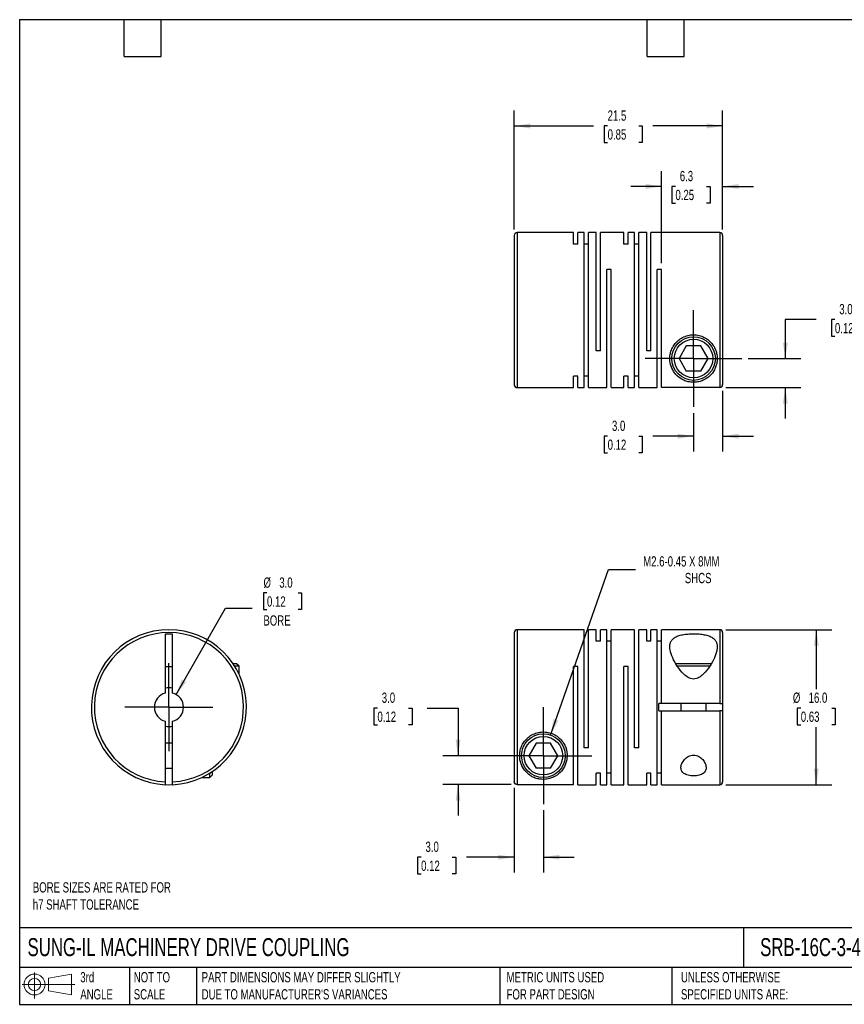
# Model space of a CAD drawing. Header units: millimetres. Extents: x 3 to 137, y 3 to 105.
# Tile 1 of 2: x 3 to 88, y 3 to 105. Entities that reach past the tile are written whole.
import ezdxf

# ---------------------------------------------------------------- set-up
doc = ezdxf.new("R2010")
doc.units = ezdxf.units.MM
doc.header["$LTSCALE"] = 0.5
doc.linetypes.add('SLD-Center', pattern=[19.05, 15.24, -1.27, 1.27, -1.27])
doc.linetypes.add('SLD-Solid', pattern=[0])
doc.layers.add('CENTER', color=40, linetype='SLD-Center')
doc.layers.add('SLD-DEFPOINTS', color=7, linetype='Continuous')
doc.layers.add('DIMENSIONS', color=140, linetype='SLD-Solid', lineweight=25)
doc.layers.add('TEXT', color=140, linetype='SLD-Solid', lineweight=25)
doc.styles.add('SLDTEXTSTYLE0', font='TXT', dxfattribs={"width": 0.7})
doc.dimstyles.new('SLDDIMSTYLE0', dxfattribs={"dimtxt": 1.079004, "dimasz": 1.651, "dimexe": 0, "dimexo": 0.0625, "dimgap": 0.269751, "dimtad": 0, "dimtih": 1, "dimtoh": 1, "dimdec": 1, "dimrnd": 1e-09, "dimzin": 4, "dimdsep": 46, "dimtxsty": 'SLDTEXTSTYLE0', "dimsah": 1, "dimcen": 0.09, "dimadec": 0, "dimazin": 1, "dimtfac": 1, "dimtdec": 1, "dimtmove": 0, "dimatfit": 0, "dimfxl": 0, "dimfrac": 2, "dimtolj": 1, "dimtzin": 12, "dimarcsym": 0})
doc.dimstyles.new('SLDDIMSTYLE1', dxfattribs={"dimtxt": 1.079004, "dimasz": 1.651, "dimexe": 0, "dimexo": 0.0625, "dimgap": 0.269751, "dimtad": 0, "dimtih": 1, "dimtoh": 1, "dimdec": 1, "dimrnd": 1e-09, "dimzin": 4, "dimdsep": 46, "dimtxsty": 'SLDTEXTSTYLE0', "dimsah": 1, "dimcen": 0.09, "dimadec": 0, "dimazin": 1, "dimtfac": 1, "dimtdec": 1, "dimtofl": 0, "dimtmove": 0, "dimatfit": 3, "dimfxl": 0, "dimfrac": 2, "dimtolj": 1, "dimtzin": 12, "dimarcsym": 0})
doc.dimstyles.new('SLDDIMSTYLE2', dxfattribs={"dimtxt": 1.079004, "dimasz": 1.651, "dimexe": 0, "dimexo": 0.0625, "dimgap": 0.269751, "dimtad": 0, "dimtih": 1, "dimtoh": 1, "dimdec": 1, "dimrnd": 1e-09, "dimzin": 12, "dimdsep": 46, "dimtxsty": 'SLDTEXTSTYLE0', "dimsah": 1, "dimcen": 0, "dimadec": 0, "dimazin": 3, "dimtfac": 1, "dimtdec": 1, "dimtofl": 0, "dimtmove": 0, "dimatfit": 3, "dimfxl": 0, "dimfrac": 2, "dimtolj": 1, "dimtzin": 12, "dimarcsym": 0})
doc.dimstyles.new('SLDDIMSTYLE3', dxfattribs={"dimtxt": 1.079004, "dimasz": 1.651, "dimexe": 0, "dimexo": 0.0625, "dimgap": 0.269751, "dimtad": 0, "dimtih": 1, "dimtoh": 1, "dimdec": 1, "dimrnd": 1e-09, "dimzin": 4, "dimdsep": 46, "dimtxsty": 'SLDTEXTSTYLE0', "dimsah": 1, "dimcen": 0, "dimadec": 0, "dimazin": 1, "dimtfac": 1, "dimtdec": 1, "dimtofl": 0, "dimtmove": 0, "dimatfit": 3, "dimfxl": 0, "dimfrac": 2, "dimtolj": 1, "dimtzin": 12, "dimarcsym": 0})
doc.dimstyles.new('SLDDIMSTYLE4', dxfattribs={"dimtxt": 1.079004, "dimasz": 1.651, "dimexe": 0, "dimexo": 0.0625, "dimgap": 0.269751, "dimtad": 0, "dimtih": 1, "dimtoh": 1, "dimdec": 1, "dimrnd": 1e-09, "dimzin": 12, "dimdsep": 46, "dimtxsty": 'SLDTEXTSTYLE0', "dimsah": 1, "dimcen": 0.09, "dimadec": 0, "dimazin": 3, "dimtfac": 1, "dimtdec": 1, "dimtmove": 0, "dimatfit": 0, "dimfxl": 0, "dimfrac": 2, "dimtolj": 1, "dimtzin": 12, "dimarcsym": 0})
doc.dimstyles.new('SLDDIMSTYLE5', dxfattribs={"dimtxt": 1.079004, "dimasz": 1.651, "dimexe": 0, "dimexo": 0.0625, "dimgap": 0.269751, "dimtad": 0, "dimtih": 1, "dimtoh": 1, "dimdec": 1, "dimrnd": 1e-09, "dimzin": 12, "dimdsep": 46, "dimtxsty": 'SLDTEXTSTYLE0', "dimsah": 1, "dimcen": 0.09, "dimadec": 0, "dimazin": 3, "dimtfac": 1, "dimtdec": 1, "dimtofl": 0, "dimtmove": 0, "dimatfit": 3, "dimfxl": 0, "dimfrac": 2, "dimtolj": 1, "dimtzin": 12, "dimarcsym": 0})

# ---------------------------------------------------------------- blocks, each defined once
blk = doc.blocks.new('Block11')
at = {"color": 7, "linetype": 'SLD-Solid', "lineweight": 18}
for p, q in [((1.29, 2.66), (1.29, 0)), ((2.74, 2.08), (5.09, 2.52)), ((2.74, 0.8), (2.74, 2.08)), ((5.09, 2.52), (5.09, 0.37)), ((0, 1.44), (5.44, 1.44)), ((2.74, 0.8), (5.09, 0.37))]:
    blk.add_line(p, q, dxfattribs=at)
for radius in [1.08, 0.643]:
    blk.add_circle((1.29, 1.44), radius, dxfattribs=at)
blk = doc.blocks.new('Block12')
at = {"layer": 'SLD-DEFPOINTS'}
blk.add_blockref('Block11', (0, 0), dxfattribs=at)
blk = doc.blocks.new('_D')
at = {"layer": 'DIMENSIONS'}
for p, q in [((54.23, 25.5), (54.23, 16.77)), ((57.23, 23.2), (57.23, 16.77)), ((44.61, 18.35), (44.24, 18.35)), ((44.24, 18.35), (44.24, 16.64)), ((47.81, 18.35), (48.18, 18.35)), ((48.18, 18.35), (48.18, 16.64)), ((54.23, 18.35), (49.28, 18.35)), ((57.23, 18.35), (60.4, 18.35)), ((44.24, 16.64), (44.61, 16.64)), ((48.18, 16.64), (47.81, 16.64))]:
    blk.add_line(p, q, dxfattribs=at)
for points in [[(54.23, 18.35), (52.58, 18.61), (52.58, 18.1)], [(57.23, 18.35), (58.88, 18.1), (58.88, 18.61)]]:
    blk.add_solid(points, dxfattribs=at)
at = {"layer": 'DIMENSIONS', "char_height": 1.058, "attachment_point": 1, "style": 'SLDTEXTSTYLE0'}
for s, insert in [('3.0', (45.06, 19.96)), ('0.12', (44.61, 18))]:
    blk.add_mtext(s, dxfattribs=dict(at, insert=insert))
blk = doc.blocks.new('_D_1')
at = {"layer": 'DIMENSIONS'}
for p, q in [((40.1, 33.74), (39.74, 33.74)), ((39.74, 33.74), (39.74, 32.02)), ((43.3, 33.74), (43.67, 33.74)), ((43.67, 33.74), (43.67, 32.02)), ((45.25, 33.74), (48.42, 33.74)), ((48.42, 33.74), (48.42, 28.83)), ((39.74, 32.02), (40.1, 32.02)), ((43.67, 32.02), (43.3, 32.02)), ((56.59, 28.83), (46.84, 28.83)), ((53.89, 25.84), (46.84, 25.84)), ((48.42, 25.84), (48.42, 22.66))]:
    blk.add_line(p, q, dxfattribs=at)
for points in [[(48.42, 28.83), (48.68, 30.48), (48.17, 30.48)], [(48.42, 25.84), (48.17, 24.19), (48.68, 24.19)]]:
    blk.add_solid(points, dxfattribs=at)
at = {"layer": 'DIMENSIONS', "char_height": 1.058, "attachment_point": 1, "style": 'SLDTEXTSTYLE0'}
for s, insert in [('3.0', (40.55, 35.34)), ('0.12', (40.1, 33.38))]:
    blk.add_mtext(s, dxfattribs=dict(at, insert=insert))
blk = doc.blocks.new('_D_2')
at = {"layer": 'DIMENSIONS'}
for p, q in [((76.06, 41.83), (86.99, 41.83)), ((85.4, 41.83), (85.4, 35.69)), ((83.8, 33.74), (83.43, 33.74)), ((83.43, 33.74), (83.43, 32.02)), ((87, 33.74), (87.36, 33.74)), ((87.36, 33.74), (87.36, 32.02)), ((83.43, 32.02), (83.8, 32.02)), ((85.4, 25.83), (85.4, 31.78)), ((87.36, 32.02), (87, 32.02)), ((76.06, 25.83), (86.99, 25.83))]:
    blk.add_line(p, q, dxfattribs=at)
for points in [[(85.4, 41.83), (85.15, 40.18), (85.65, 40.18)], [(85.4, 25.83), (85.65, 27.48), (85.15, 27.48)]]:
    blk.add_solid(points, dxfattribs=at)
at = {"layer": 'DIMENSIONS', "char_height": 1.058, "attachment_point": 1, "style": 'SLDTEXTSTYLE0'}
for s, insert in [('%%c', (82.98, 35.34)), ('16.0', (84.61, 35.34)), ('0.63', (83.8, 33.38))]:
    blk.add_mtext(s, dxfattribs=dict(at, insert=insert))
blk = doc.blocks.new('_D_3')
at = {"layer": 'DIMENSIONS'}
for p, q in [((57.97, 30.95), (63.96, 48.04)), ((63.96, 48.04), (66.74, 48.04))]:
    blk.add_line(p, q, dxfattribs=at)
blk.add_solid([(57.97, 30.95), (58.76, 32.43), (58.28, 32.6)], dxfattribs=at)
at = {"layer": 'DIMENSIONS', "attachment_point": 1, "style": 'SLDTEXTSTYLE0'}
for s, insert, char_height in [('M2.6-0.45 X 8MM', (67.53, 49.41), 1.0583), ('SHCS', (71.83, 47.69), 1.058)]:
    blk.add_mtext(s, dxfattribs=dict(at, insert=insert, char_height=char_height))
blk = doc.blocks.new('SW_CENTERMARKSYMBOL_0')
at = {"layer": 'CENTER', "color": 0}
for p, q in [((0, 2.54), (0, 4.99)), ((0, 0), (0, 2.54)), ((-2.54, 0), (-4.99, 0)), ((0, 0), (-2.54, 0)), ((0, 0), (0, -2.54)), ((0, 0), (2.54, 0)), ((2.54, 0), (4.99, 0)), ((0, -2.54), (0, -4.99))]:
    blk.add_line(p, q, dxfattribs=at)
blk = doc.blocks.new('_D_5')
at = {"layer": 'DIMENSIONS'}
for p, q in [((75.73, 66.48), (75.73, 60.21)), ((72.73, 64.18), (72.73, 60.21)), ((63.86, 61.8), (63.5, 61.8)), ((63.5, 61.8), (63.5, 60.08)), ((67.07, 61.8), (67.43, 61.8)), ((67.43, 61.8), (67.43, 60.08)), ((72.73, 61.8), (68.53, 61.8)), ((75.73, 61.8), (78.9, 61.8)), ((63.5, 60.08), (63.86, 60.08)), ((67.43, 60.08), (67.07, 60.08))]:
    blk.add_line(p, q, dxfattribs=at)
for points in [[(72.73, 61.8), (71.08, 62.05), (71.08, 61.54)], [(75.73, 61.8), (77.38, 61.54), (77.38, 62.05)]]:
    blk.add_solid(points, dxfattribs=at)
at = {"layer": 'DIMENSIONS', "char_height": 1.058, "attachment_point": 1, "style": 'SLDTEXTSTYLE0'}
for s, insert in [('3.0', (64.31, 63.4)), ('0.12', (63.86, 61.45))]:
    blk.add_mtext(s, dxfattribs=dict(at, insert=insert))
blk = doc.blocks.new('_D_6')
at = {"layer": 'DIMENSIONS'}
for p, q in [((85.38, 73.83), (82.2, 73.83)), ((82.2, 73.83), (82.2, 69.81)), ((87.32, 73.83), (86.96, 73.83)), ((86.96, 73.83), (86.96, 72.12)), ((90.53, 73.83), (90.89, 73.83)), ((90.89, 73.83), (90.89, 72.12)), ((86.96, 72.12), (87.32, 72.12)), ((90.89, 72.12), (90.53, 72.12)), ((78.35, 69.81), (83.79, 69.81)), ((76.06, 66.82), (83.79, 66.82)), ((82.2, 66.82), (82.2, 63.64))]:
    blk.add_line(p, q, dxfattribs=at)
for points in [[(82.2, 69.81), (82.46, 71.46), (81.95, 71.46)], [(82.2, 66.82), (81.95, 65.16), (82.46, 65.16)]]:
    blk.add_solid(points, dxfattribs=at)
at = {"layer": 'DIMENSIONS', "char_height": 1.058, "attachment_point": 1, "style": 'SLDTEXTSTYLE0'}
for s, insert in [('3.0', (87.77, 75.44)), ('0.12', (87.32, 73.48))]:
    blk.add_mtext(s, dxfattribs=dict(at, insert=insert))
blk = doc.blocks.new('_D_7')
at = {"layer": 'DIMENSIONS'}
for p, q in [((69.43, 79.64), (69.43, 89.16)), ((75.73, 83.14), (75.73, 89.16)), ((69.43, 87.57), (66.25, 87.57)), ((70.86, 87.57), (70.5, 87.57)), ((70.5, 87.57), (70.5, 85.85)), ((74.07, 87.57), (74.43, 87.57)), ((74.43, 87.57), (74.43, 85.85)), ((75.73, 87.57), (78.9, 87.57)), ((70.5, 85.85), (70.86, 85.85)), ((74.43, 85.85), (74.07, 85.85))]:
    blk.add_line(p, q, dxfattribs=at)
for points in [[(69.43, 87.57), (67.78, 87.82), (67.78, 87.31)], [(75.73, 87.57), (77.38, 87.31), (77.38, 87.82)]]:
    blk.add_solid(points, dxfattribs=at)
at = {"layer": 'DIMENSIONS', "char_height": 1.058, "attachment_point": 1, "style": 'SLDTEXTSTYLE0'}
for s, insert in [('6.3', (71.31, 89.17)), ('0.25', (70.86, 87.22))]:
    blk.add_mtext(s, dxfattribs=dict(at, insert=insert))
blk = doc.blocks.new('_D_8')
at = {"layer": 'DIMENSIONS'}
for p, q in [((54.23, 83.14), (54.23, 95.39)), ((75.73, 83.14), (75.73, 95.39)), ((54.23, 93.81), (62.4, 93.81)), ((63.86, 93.81), (63.5, 93.81)), ((63.5, 93.81), (63.5, 92.09)), ((67.07, 93.81), (67.43, 93.81)), ((67.43, 93.81), (67.43, 92.09)), ((75.73, 93.81), (68.53, 93.81)), ((63.5, 92.09), (63.86, 92.09)), ((67.43, 92.09), (67.07, 92.09))]:
    blk.add_line(p, q, dxfattribs=at)
for points in [[(54.23, 93.81), (55.88, 93.55), (55.88, 94.06)], [(75.73, 93.81), (74.08, 94.06), (74.08, 93.55)]]:
    blk.add_solid(points, dxfattribs=at)
at = {"layer": 'DIMENSIONS', "char_height": 1.058, "attachment_point": 1, "style": 'SLDTEXTSTYLE0'}
for s, insert in [('21.5', (63.86, 95.41)), ('0.85', (63.86, 93.46))]:
    blk.add_mtext(s, dxfattribs=dict(at, insert=insert))
blk = doc.blocks.new('SW_CENTERMARKSYMBOL_2')
at = {"layer": 'CENTER', "color": 0}
for p, q in [((0, 2.54), (0, 4.99)), ((0, 0), (0, 2.54)), ((-2.54, 0), (-4.99, 0)), ((0, 0), (-2.54, 0)), ((0, 0), (0, -2.54)), ((0, 0), (2.54, 0)), ((2.54, 0), (4.99, 0)), ((0, -2.54), (0, -4.99))]:
    blk.add_line(p, q, dxfattribs=at)
blk = doc.blocks.new('_D_9')
at = {"layer": 'DIMENSIONS'}
for p, q in [((28.7, 45.62), (28.34, 45.62)), ((28.34, 45.62), (28.34, 43.9)), ((31.91, 45.62), (32.27, 45.62)), ((32.27, 45.62), (32.27, 43.9)), ((19.32, 35.13), (24.41, 44.05)), ((24.41, 44.05), (27.18, 44.05)), ((28.34, 43.9), (28.7, 43.9)), ((32.27, 43.9), (31.91, 43.9))]:
    blk.add_line(p, q, dxfattribs=at)
blk.add_solid([(19.32, 35.13), (20.36, 36.44), (19.92, 36.69)], dxfattribs=at)
at = {"layer": 'DIMENSIONS', "char_height": 1.058, "attachment_point": 1, "style": 'SLDTEXTSTYLE0'}
for s, insert in [('%%c', (28.34, 47.22)), ('3.0', (29.97, 47.22)), ('0.12', (28.7, 45.27)), ('BORE', (28.33, 43.31))]:
    blk.add_mtext(s, dxfattribs=dict(at, insert=insert))
blk = doc.blocks.new('SW_CENTERMARKSYMBOL_3')
at = {"layer": 'CENTER', "color": 0}
for p, q in [((0, 2.54), (0, 4.54)), ((0, 0), (0, 2.54)), ((-2.54, 0), (-4.54, 0)), ((0, 0), (-2.54, 0)), ((0, 0), (0, -2.54)), ((0, 0), (2.54, 0)), ((2.54, 0), (4.54, 0)), ((0, -2.54), (0, -4.54))]:
    blk.add_line(p, q, dxfattribs=at)

msp = doc.modelspace()

# ---------------------------------------------------------------- linework, layer by layer
for p, q in [((54.23, 82.51), (54.23, 67.11)), ((60.33, 82.81), (54.53, 82.81)), ((54.53, 82.81), (54.53, 66.81)), ((60.33, 81.62), (60.33, 82.81)), ((61.43, 82.81), (60.77, 82.81)), ((60.77, 81.62), (60.77, 82.81)), ((61.43, 66.81), (61.43, 82.81)), ((62.68, 82.81), (61.87, 82.81)), ((61.87, 66.81), (61.87, 82.81)), ((62.68, 70.61), (62.68, 82.81)), ((65.54, 82.81), (63.12, 82.81)), ((63.12, 70.61), (63.12, 82.81)), ((65.54, 81.62), (65.54, 82.81)), ((66.64, 82.81), (65.98, 82.81)), ((65.98, 81.62), (65.98, 82.81)), ((66.64, 66.81), (66.64, 82.81)), ((67.89, 82.81), (67.08, 82.81)), ((67.08, 66.81), (67.08, 82.81)), ((67.89, 70.61), (67.89, 82.81)), ((75.43, 82.81), (68.33, 82.81)), ((68.33, 70.61), (68.33, 82.81)), ((75.43, 82.81), (75.43, 66.82)), ((75.73, 82.51), (75.73, 67.12)), ((60.77, 81.62), (60.33, 81.62)), ((61.87, 81.62), (61.43, 81.62)), ((65.98, 81.62), (65.54, 81.62)), ((67.08, 81.62), (66.64, 81.62)), ((64.22, 79.01), (63.78, 79.01)), ((63.78, 66.81), (63.78, 79.01)), ((64.22, 66.81), (64.22, 79.01)), ((69.43, 79.01), (68.99, 79.01)), ((68.99, 66.81), (68.99, 79.01)), ((69.43, 66.82), (69.43, 79.01)), ((63.12, 70.61), (62.68, 70.61)), ((68.33, 70.61), (67.89, 70.61)), ((71.98, 71.11), (71.23, 69.81)), ((73.48, 71.11), (71.98, 71.11)), ((74.23, 69.81), (73.48, 71.11)), ((71.23, 69.81), (71.98, 68.51)), ((73.48, 68.51), (74.23, 69.81)), ((73.48, 68.51), (71.98, 68.51)), ((60.77, 68), (60.33, 68)), ((60.33, 66.81), (60.33, 68)), ((60.77, 66.81), (60.77, 68)), ((61.87, 68), (61.43, 68)), ((65.98, 68), (65.54, 68)), ((65.54, 66.81), (65.54, 68)), ((65.98, 66.81), (65.98, 68)), ((67.08, 68), (66.64, 68)), ((54.53, 66.81), (60.33, 66.81)), ((60.77, 66.81), (61.43, 66.81)), ((61.87, 66.81), (63.78, 66.81)), ((64.22, 66.81), (65.54, 66.81)), ((65.98, 66.81), (66.64, 66.81)), ((67.08, 66.81), (68.99, 66.81)), ((75.43, 66.82), (69.43, 66.82)), ((61.43, 41.83), (54.53, 41.83)), ((54.53, 41.83), (54.53, 25.84)), ((61.43, 29.63), (61.43, 41.83)), ((62.68, 41.83), (61.87, 41.83)), ((61.87, 29.63), (61.87, 41.83)), ((62.68, 40.64), (62.68, 41.83)), ((63.78, 41.83), (63.12, 41.83)), ((63.12, 40.64), (63.12, 41.83)), ((63.78, 25.83), (63.78, 41.83)), ((66.64, 41.83), (64.22, 41.83)), ((64.22, 25.83), (64.22, 41.83)), ((66.64, 29.63), (66.64, 41.83)), ((67.89, 41.83), (67.08, 41.83)), ((67.08, 29.63), (67.08, 41.83)), ((67.89, 40.64), (67.89, 41.83)), ((68.99, 41.83), (68.33, 41.83)), ((68.33, 40.64), (68.33, 41.83)), ((68.99, 25.83), (68.99, 41.83)), ((75.43, 41.83), (69.43, 41.83)), ((69.43, 34.2), (69.43, 41.83)), ((75.43, 41.83), (75.43, 34.2)), ((18.95, 41.38), (18.2, 41.38)), ((18.2, 41.38), (18.2, 35.28)), ((18.95, 35.28), (18.95, 41.38)), ((54.23, 41.53), (54.23, 26.14)), ((75.73, 41.53), (75.73, 34.2)), ((63.12, 40.64), (62.68, 40.64)), ((64.22, 40.64), (63.78, 40.64)), ((68.33, 40.64), (67.89, 40.64)), ((69.43, 40.64), (68.99, 40.64)), ((18.2, 38.03), (18.95, 38.03)), ((25.57, 38.31), (25.21, 38.31)), ((25.83, 38.05), (25.38, 38.05)), ((25.83, 38.05), (25.57, 38.31)), ((25.83, 37.21), (25.83, 38.05)), ((60.77, 38.03), (60.33, 38.03)), ((60.33, 25.84), (60.33, 38.03)), ((60.77, 25.83), (60.77, 38.03)), ((65.98, 38.03), (65.54, 38.03)), ((65.54, 25.83), (65.54, 38.03)), ((65.98, 25.83), (65.98, 38.03)), ((72.73, 38.31), (70.89, 38.31)), ((72.73, 38.05), (71.06, 38.05)), ((74.56, 38.31), (72.73, 38.31)), ((74.39, 38.05), (72.73, 38.05)), ((69.13, 33.45), (69.13, 34.2)), ((69.43, 34.2), (69.13, 34.2)), ((75.43, 34.2), (69.43, 34.2)), ((71.43, 34.2), (71.43, 33.45)), ((74.03, 33.45), (74.03, 34.2)), ((75.73, 34.2), (75.73, 33.45)), ((69.13, 33.45), (69.43, 33.45)), ((69.43, 25.83), (69.43, 33.45)), ((69.43, 33.45), (75.43, 33.45)), ((75.43, 33.45), (75.43, 25.83)), ((75.73, 33.45), (75.73, 26.13)), ((18.2, 32.38), (18.2, 26.14)), ((18.95, 26.14), (18.95, 32.38)), ((18.95, 30.13), (18.2, 30.13)), ((56.48, 30.13), (55.73, 28.83)), ((57.98, 30.13), (56.48, 30.13)), ((58.73, 28.83), (57.98, 30.13)), ((61.87, 29.63), (61.43, 29.63)), ((67.08, 29.63), (66.64, 29.63)), ((55.73, 28.83), (56.48, 27.53)), ((57.98, 27.53), (58.73, 28.83)), ((18.2, 27.53), (18.95, 27.53)), ((57.98, 27.53), (56.48, 27.53)), ((21.96, 26.58), (22.8, 26.58)), ((22.8, 26.58), (22.8, 27.03)), ((22.8, 26.58), (23.06, 26.84)), ((23.06, 26.84), (23.06, 27.2)), ((63.12, 27.02), (62.68, 27.02)), ((62.68, 25.83), (62.68, 27.02)), ((63.12, 25.83), (63.12, 27.02)), ((64.22, 27.02), (63.78, 27.02)), ((68.33, 27.02), (67.89, 27.02)), ((67.89, 25.83), (67.89, 27.02)), ((68.33, 25.83), (68.33, 27.02)), ((69.43, 27.02), (68.99, 27.02)), ((54.53, 25.84), (60.33, 25.84)), ((60.77, 25.83), (62.68, 25.83)), ((63.12, 25.83), (63.78, 25.83)), ((64.22, 25.83), (65.54, 25.83)), ((65.98, 25.83), (67.89, 25.83)), ((68.33, 25.83), (68.99, 25.83)), ((69.43, 25.83), (75.43, 25.83))]:
    msp.add_line(p, q)
at = {"flags": 128}
msp.add_lwpolyline([(18.2, 25.84), (18.58, 25.83), (18.95, 25.84)], dxfattribs=at)
for centre, radius in [((72.73, 69.81), 2.25), ((72.73, 69.81), 1.99), ((57.23, 28.83), 2.25), ((57.23, 28.83), 1.99)]:
    msp.add_circle(centre, radius)
for centre, radius, start, end in [((54.53, 82.51), 0.3, 90, 180), ((75.43, 82.51), 0.3, 0, 90), ((54.53, 67.11), 0.3, 180, 270), ((18.58, 33.83), 8, 272.6867, 267.3133), ((54.53, 41.53), 0.3, 90, 180), ((75.43, 41.53), 0.3, 0, 90), ((18.58, 33.83), 7.7, 272.7915, 267.2085), ((18.58, 33.83), 2, 79.1931, 100.8069), ((18.58, 33.83), 1.5, 104.4775, 255.5225), ((18.58, 33.83), 1.5, 284.4775, 75.5225), ((18.58, 33.83), 2, 259.1931, 280.8069), ((75.43, 26.13), 0.3, 270, 0)]:
    msp.add_arc(centre, radius, start, end)
for points, knots in [([(72.73, 67.36), (72.93, 67.36), (73.12, 67.38), (73.45, 67.46), (73.6, 67.51), (74, 67.69), (74.22, 67.85), (74.6, 68.2), (74.76, 68.41), (74.95, 68.76), (75, 68.88), (75.09, 69.14), (75.12, 69.28), (75.17, 69.56), (75.18, 69.71), (75.17, 70.02), (75.15, 70.18), (75.08, 70.49), (75.03, 70.66), (74.89, 70.97), (74.8, 71.12), (74.58, 71.42), (74.46, 71.55), (74.17, 71.8), (74.01, 71.9), (73.67, 72.08), (73.49, 72.14), (73.11, 72.23), (72.91, 72.26), (72.52, 72.26), (72.33, 72.23), (71.95, 72.14), (71.77, 72.07), (71.43, 71.9), (71.27, 71.79), (70.99, 71.54), (70.86, 71.41), (70.65, 71.12), (70.56, 70.96), (70.42, 70.65), (70.37, 70.49), (70.3, 70.17), (70.28, 70.02), (70.27, 69.71), (70.29, 69.56), (70.35, 69.13), (70.45, 68.88), (70.7, 68.41), (70.86, 68.2), (71.24, 67.85), (71.46, 67.69), (71.86, 67.51), (72.01, 67.46), (72.34, 67.38), (72.53, 67.36), (72.73, 67.36)], [0, 0, 0, 0, 0.03125, 0.03125, 0.0625, 0.0625, 0.125, 0.125, 0.1875, 0.1875, 0.21875, 0.21875, 0.25, 0.25, 0.28125, 0.28125, 0.3125, 0.3125, 0.34375, 0.34375, 0.375, 0.375, 0.40625, 0.40625, 0.4375, 0.4375, 0.46875, 0.46875, 0.5, 0.5, 0.53125, 0.53125, 0.5625, 0.5625, 0.59375, 0.59375, 0.625, 0.625, 0.65625, 0.65625, 0.6875, 0.6875, 0.71875, 0.71875, 0.75, 0.75, 0.8125, 0.8125, 0.875, 0.875, 0.9375, 0.9375, 0.96875, 0.96875, 1, 1, 1, 1]), ([(75.43, 66.82), (75.51, 66.82), (75.58, 66.85), (75.69, 66.96), (75.73, 67.04), (75.73, 67.12)], [0, 0, 0, 0, 0.5, 0.5, 1, 1, 1, 1]), ([(72.73, 36.74), (72.93, 36.74), (73.12, 36.81), (73.45, 37), (73.6, 37.11), (74, 37.5), (74.22, 37.79), (74.6, 38.36), (74.76, 38.65), (74.95, 39.07), (75, 39.21), (75.09, 39.48), (75.12, 39.62), (75.17, 39.88), (75.18, 40), (75.17, 40.24), (75.15, 40.36), (75.08, 40.57), (75.03, 40.67), (74.89, 40.85), (74.8, 40.93), (74.58, 41.08), (74.46, 41.14), (74.17, 41.24), (74.01, 41.28), (73.67, 41.35), (73.49, 41.37), (73.11, 41.41), (72.91, 41.41), (72.52, 41.41), (72.33, 41.4), (71.95, 41.37), (71.77, 41.35), (71.43, 41.28), (71.27, 41.24), (70.99, 41.14), (70.86, 41.07), (70.65, 40.93), (70.56, 40.85), (70.42, 40.67), (70.37, 40.57), (70.3, 40.35), (70.28, 40.24), (70.27, 40), (70.29, 39.87), (70.35, 39.48), (70.45, 39.21), (70.7, 38.64), (70.86, 38.36), (71.24, 37.79), (71.46, 37.5), (71.86, 37.12), (72.01, 36.99), (72.34, 36.81), (72.53, 36.74), (72.73, 36.74)], [0, 0, 0, 0, 0.03125, 0.03125, 0.0625, 0.0625, 0.125, 0.125, 0.1875, 0.1875, 0.21875, 0.21875, 0.25, 0.25, 0.28125, 0.28125, 0.3125, 0.3125, 0.34375, 0.34375, 0.375, 0.375, 0.40625, 0.40625, 0.4375, 0.4375, 0.46875, 0.46875, 0.5, 0.5, 0.53125, 0.53125, 0.5625, 0.5625, 0.59375, 0.59375, 0.625, 0.625, 0.65625, 0.65625, 0.6875, 0.6875, 0.71875, 0.71875, 0.75, 0.75, 0.8125, 0.8125, 0.875, 0.875, 0.9375, 0.9375, 0.96875, 0.96875, 1, 1, 1, 1]), ([(75.43, 34.2), (75.51, 34.2), (75.58, 34.2), (75.69, 34.2), (75.73, 34.2), (75.73, 34.2)], [0, 0, 0, 0, 0.5, 0.5, 1, 1, 1, 1]), ([(75.73, 33.45), (75.73, 33.45), (75.69, 33.45), (75.58, 33.45), (75.51, 33.45), (75.43, 33.45)], [0, 0, 0, 0, 0.5, 0.5, 1, 1, 1, 1]), ([(54.78, 28.83), (54.78, 28.68), (54.79, 28.53), (54.84, 28.25), (54.88, 28.11), (55.02, 27.72), (55.15, 27.5), (55.4, 27.19), (55.49, 27.1), (55.69, 26.92), (55.79, 26.84), (56.02, 26.69), (56.14, 26.63), (56.35, 26.54), (56.42, 26.51), (56.58, 26.47), (56.66, 26.44), (56.83, 26.41), (56.92, 26.4), (57.12, 26.38), (57.21, 26.38), (57.51, 26.39), (57.69, 26.42), (58.01, 26.5), (58.15, 26.56), (58.42, 26.68), (58.53, 26.75), (58.86, 26.99), (59.05, 27.17), (59.36, 27.59), (59.48, 27.83), (59.6, 28.22), (59.64, 28.36), (59.67, 28.65), (59.68, 28.8), (59.66, 29.26), (59.58, 29.59), (59.36, 30.06), (59.26, 30.21), (59.03, 30.49), (58.9, 30.63), (58.61, 30.86), (58.45, 30.96), (58.1, 31.13), (57.91, 31.19), (57.54, 31.27), (57.34, 31.28), (56.95, 31.27), (56.76, 31.24), (56.38, 31.14), (56.21, 31.06), (55.87, 30.88), (55.72, 30.77), (55.44, 30.52), (55.32, 30.38), (55.11, 30.08), (55.03, 29.93), (54.9, 29.61), (54.85, 29.45), (54.79, 29.14), (54.78, 28.98), (54.78, 28.83)], [0, 0, 0, 0, 0.03125, 0.03125, 0.0625, 0.0625, 0.125, 0.125, 0.15625, 0.15625, 0.1875, 0.1875, 0.21875, 0.21875, 0.234375, 0.234375, 0.25, 0.25, 0.265625, 0.265625, 0.28125, 0.28125, 0.3125, 0.3125, 0.34375, 0.34375, 0.375, 0.375, 0.4375, 0.4375, 0.5, 0.5, 0.53125, 0.53125, 0.5625, 0.5625, 0.625, 0.625, 0.65625, 0.65625, 0.6875, 0.6875, 0.71875, 0.71875, 0.75, 0.75, 0.78125, 0.78125, 0.8125, 0.8125, 0.84375, 0.84375, 0.875, 0.875, 0.90625, 0.90625, 0.9375, 0.9375, 0.96875, 0.96875, 1, 1, 1, 1]), ([(72.73, 28.9), (72.53, 28.9), (72.33, 28.84), (72.02, 28.66), (71.89, 28.54), (71.68, 28.3), (71.59, 28.16), (71.48, 27.91), (71.44, 27.78), (71.42, 27.53), (71.44, 27.41), (71.53, 27.19), (71.61, 27.08), (71.84, 26.92), (71.99, 26.85), (72.34, 26.76), (72.54, 26.74), (72.93, 26.74), (73.13, 26.76), (73.39, 26.83), (73.47, 26.86), (73.61, 26.93), (73.68, 26.96), (73.84, 27.09), (73.92, 27.19), (74.02, 27.41), (74.03, 27.53), (74.01, 27.78), (73.98, 27.91), (73.86, 28.17), (73.78, 28.3), (73.62, 28.48), (73.56, 28.54), (73.43, 28.65), (73.36, 28.7), (73.12, 28.84), (72.93, 28.9), (72.73, 28.9)], [0, 0, 0, 0, 0.0625, 0.0625, 0.125, 0.125, 0.1875, 0.1875, 0.25, 0.25, 0.3125, 0.3125, 0.375, 0.375, 0.4375, 0.4375, 0.5, 0.5, 0.5625, 0.5625, 0.59375, 0.59375, 0.625, 0.625, 0.6875, 0.6875, 0.75, 0.75, 0.8125, 0.8125, 0.875, 0.875, 0.90625, 0.90625, 0.9375, 0.9375, 1, 1, 1, 1]), ([(18.2, 26.14), (18.2, 26.06), (18.2, 25.98), (18.2, 25.87), (18.2, 25.84), (18.2, 25.84)], [0, 0, 0, 0, 0.5, 0.5, 1, 1, 1, 1]), ([(18.95, 25.84), (18.95, 25.84), (18.95, 25.87), (18.95, 25.98), (18.95, 26.06), (18.95, 26.14)], [0, 0, 0, 0, 0.5, 0.5, 1, 1, 1, 1]), ([(54.53, 25.84), (54.45, 25.84), (54.37, 25.87), (54.26, 25.98), (54.23, 26.06), (54.23, 26.14)], [0, 0, 0, 0, 0.5, 0.5, 1, 1, 1, 1])]:
    msp.add_open_spline(points, degree=3, knots=knots)
at = {"layer": 'TEXT'}
for p, q in [((3.17, 104.78), (136.52, 104.78)), ((3.17, 104.78), (3.17, 3.17)), ((13.97, 100.97), (13.97, 104.78)), ((17.78, 100.97), (17.78, 104.78)), ((67.94, 100.97), (67.94, 104.78)), ((71.75, 100.97), (71.75, 104.78)), ((13.97, 100.97), (17.78, 100.97)), ((67.94, 100.97), (71.75, 100.97)), ((136.52, 11.06), (3.17, 11.06)), ((77.88, 11.06), (77.88, 6.98)), ((136.52, 6.98), (3.17, 6.98)), ((14.52, 6.98), (14.52, 3.17)), ((21.42, 6.98), (21.42, 3.17)), ((52.74, 6.98), (52.74, 3.17)), ((70.5, 6.98), (70.5, 3.17)), ((3.17, 3.17), (136.52, 3.17))]:
    msp.add_line(p, q, dxfattribs=at)

# ---------------------------------------------------------------- block references
at = {"layer": 'CENTER'}
for name, p in [('SW_CENTERMARKSYMBOL_2', (72.73, 69.81)), ('SW_CENTERMARKSYMBOL_3', (18.58, 33.83)), ('SW_CENTERMARKSYMBOL_0', (57.23, 28.83))]:
    msp.add_blockref(name, p, dxfattribs=at)
at = {"layer": 'SLD-DEFPOINTS'}
msp.add_blockref('Block12', (3.42, 3.78), dxfattribs=at)

# ---------------------------------------------------------------- texts
at = {"layer": 'TEXT', "attachment_point": 1, "style": 'SLDTEXTSTYLE0'}
for s, insert, char_height in [('BORE SIZES ARE RATED FOR^Jh7 SHAFT TOLERANCE', (4.53, 15.77), 1.0583), ('SUNG-IL MACHINERY DRIVE COUPLING', (3.98, 10), 1.8521), ('SRB-16C-3-4', (79.6, 10), 1.8521), ('3rd^JANGLE', (9.43, 6.5), 1.058), ('NOT TO^JSCALE', (14.95, 6.5), 1.0583), ("PART DIMENSIONS MAY DIFFER SLIGHTLY ^JDUE TO MANUFACTURER'S VARIANCES", (21.96, 6.5), 1.0583), ('METRIC UNITS USED ^JFOR PART DESIGN', (53.43, 6.5), 1.0583), ('UNLESS OTHERWISE ^JSPECIFIED UNITS ARE:', (71.43, 6.5), 1.0583)]:
    msp.add_mtext(s, dxfattribs=dict(at, insert=insert, char_height=char_height))

# ---------------------------------------------------------------- dimensions: what is measured, and where the dimension line sits
at = {"layer": 'DIMENSIONS'}
for base, p1, p2, dimstyle, picture, middle in [((54.23, 93.81), (75.73, 82.51), (54.23, 82.51), 'SLDDIMSTYLE5', '_D_8', (65.46, 93.81)), ((75.73, 87.57), (69.43, 79.01), (75.73, 82.51), 'SLDDIMSTYLE4', '_D_7', (72.46, 87.57)), ((75.73, 61.8), (72.73, 64.82), (75.73, 67.12), 'SLDDIMSTYLE0', '_D_5', (65.46, 61.8)), ((57.23, 18.35), (54.23, 26.14), (57.23, 23.84), 'SLDDIMSTYLE0', '_D', (46.21, 18.35))]:
    dim = msp.add_linear_dim(base=base, p1=p1, p2=p2, dimstyle=dimstyle, dxfattribs=at)
    dim.commit()
    dim.dimension.update_dxf_attribs({"geometry": picture, "text_midpoint": middle, "dimtype": 160})
for base, p1, p2, picture, middle in [((82.2, 69.81), (75.43, 66.82), (77.72, 69.81), '_D_6', (82.2, 73.83)), ((48.42, 28.83), (54.53, 25.84), (57.23, 28.83), '_D_1', (48.42, 33.74))]:
    dim = msp.add_linear_dim(base=base, p1=p1, p2=p2, angle=90, dimstyle='SLDDIMSTYLE0', dxfattribs=at)
    dim.commit()
    dim.dimension.update_dxf_attribs({"geometry": picture, "text_midpoint": middle, "dimtype": 160})
dim = msp.add_diameter_dim_2p(p1=(56.48, 26.71), p2=(57.97, 30.95), text='M2.6-0.45 X 8MM\\PSHCS', dimstyle='SLDDIMSTYLE2', override={"dimpost": '<>'}, dxfattribs=at)
dim.commit()
dim.dimension.update_dxf_attribs({"geometry": '_D_3', "text_midpoint": (73.82, 48.04), "dimtype": 163})
dim = msp.add_diameter_dim_2p(p1=(17.84, 32.53), p2=(19.32, 35.13), text='<>\\PBORE', dimstyle='SLDDIMSTYLE3', dxfattribs=at)
dim.commit()
dim.dimension.update_dxf_attribs({"geometry": '_D_9', "text_midpoint": (30.3, 44.61), "dimtype": 163})
dim = msp.add_linear_dim(base=(85.4, 41.83), p1=(75.43, 25.83), p2=(75.43, 41.83), angle=90, text='%%c<>', dimstyle='SLDDIMSTYLE1', dxfattribs=at)
dim.commit()
dim.dimension.update_dxf_attribs({"geometry": '_D_2', "text_midpoint": (85.4, 33.74), "dimtype": 160})

doc.saveas('drawing.dxf')
